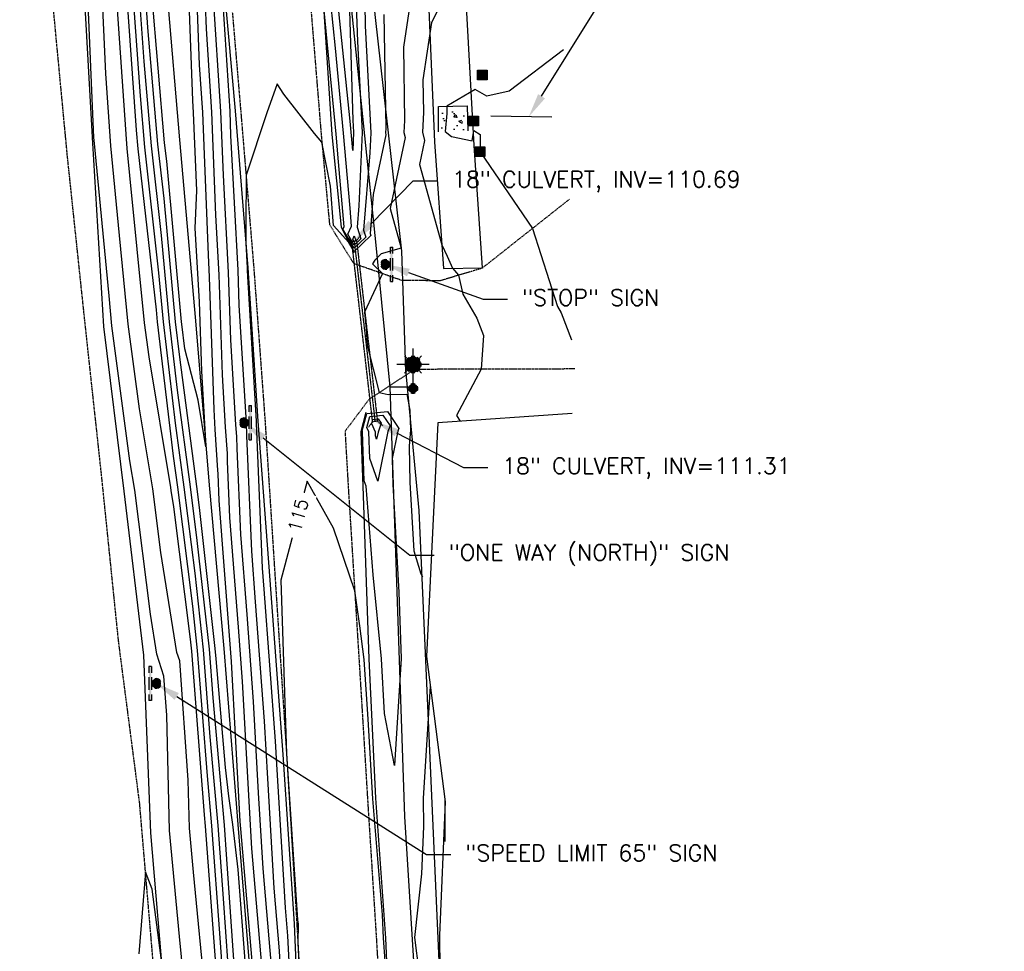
# Model space of a CAD drawing. Header units: feet. Extents: x 351431 to 355879, y 310968 to 329728.
# Tile 72 of 254: x 353628 to 353932, y 318023 to 318311. Entities that reach past the tile are written whole.
import ezdxf

# ---------------------------------------------------------------- set-up
doc = ezdxf.new("R2010")
doc.units = ezdxf.units.FT
doc.header["$MEASUREMENT"] = 0
doc.linetypes.add('D10', pattern=[0.15, 0.1, -0.05])
doc.linetypes.add('D25', pattern=[0.375, 0.25, -0.125])
for name, color, linetype in [('EHYSC', 161, 'Continuous'), ('ELFS', 2, 'Continuous'), ('ELIF', 153, 'LINKFENCE'), ('ELTCH-EG2', 253, 'Continuous'), ('ELTCN-EG2', 251, 'Continuous'), ('ELTT', 3, 'Continuous'), ('ELUDC', 153, 'D10'), ('ELUG', 153, 'EGASRT'), ('ELUTU', 153, 'UT'), ('ELYSC', 2, 'Continuous'), ('ELYSP', 1, 'D25'), ('ELYSS', 2, 'Continuous'), ('ESFLP', 4, 'Continuous'), ('ESFS', 153, 'Continuous'), ('ESIP', 41, 'Continuous'), ('ESMask', 155, 'Continuous'), ('ESUD-CMP', 13, 'D10'), ('ETFS', 6, 'Continuous'), ('ETTC', 252, 'Continuous'), ('ETUD', 4, 'Continuous')]:
    doc.layers.add(name, color=color, linetype=linetype)
doc.styles.add('ANNO-TOPO', font='simplex.shx')
doc.styles.add('L80', font='simplex', dxfattribs={"height": 4})
doc.styles.add('ROMANSM', font='romansm.shx')
doc.linetypes.add('EGASRT', pattern='A,0.15,-0.07,0.15,-0.04,["G",ROMANSM,S=0.08,R=0,X=-0.005,Y=-0.04],-0.12,0.15,-0.07,0.15,-0.04,[")",ROMANSM,S=0.08,R=0,X=-0.09,Y=-0.04],-0.075', length=1.015)
doc.linetypes.add('LINKFENCE', pattern='A,0.25,-0.08,0.25,-0.08,["X",ROMANSM,S=0.08,R=0,X=-0.004,Y=-0.04],-0.12', length=0.78)
doc.linetypes.add('UT', pattern='A,0.25,-0.07,0.07,-0.07,0.07,-0.07,0.25,-0.08,["UT",ROMANSM,S=0.08,R=0,X=-0.04,Y=-0.04],-0.15', length=1.08)

# ---------------------------------------------------------------- blocks, each defined once
blk = doc.blocks.new('ESUFMALUM')
for p, q in [((0, -0.0295), (0, -0.0976)), ((-0.053, -0.0946), (-0.0354, -0.1123)), ((0.053, -0.0946), (0.0354, -0.1123)), ((-0.1, -0.1476), (-0.05, -0.1476)), ((0.05, -0.1476), (0.1, -0.1476)), ((-0.0354, -0.183), (-0.053, -0.2007)), ((0, -0.1976), (0, -0.2476)), ((0.0354, -0.183), (0.053, -0.2007))]:
    blk.add_line(p, q)
for centre, radius, start, end in [((0, 0), 0.0295, 153.65027, 206.34973), ((0, 0), 0.0295, 63.65027, 116.34973), ((0, 0), 0.0295, 333.65027, 26.34973), ((0, 0), 0.0295, 243.65027, 296.34973), ((0, -0.1476), 0.05, 121.70415, 148.29585), ((0, -0.1476), 0.05, 76.70415, 103.29585), ((0, -0.1476), 0.05, 31.70415, 58.29585), ((0, -0.1476), 0.05, 166.70415, 193.29585), ((0, -0.1476), 0.05, 211.70415, 238.29585), ((0, -0.1476), 0.05, 301.70415, 328.29585), ((0, -0.1476), 0.05, 346.70415, 13.29585), ((0, -0.1476), 0.05, 256.70415, 283.29585)]:
    blk.add_arc(centre, radius, start, end)
at = {"layer": 'ESMask'}
for points, const_width in [([(-0.0148, 0, 1), (0.0148, 0, 1)], 0.0295), ([(-0.025, -0.1476, 1), (0.025, -0.1476, 1)], 0.05)]:
    blk.add_lwpolyline(points, format="xyb", close=True, dxfattribs=dict(at, const_width=const_width))
blk = doc.blocks.new('ESIPUBSIGN')
at = {"layer": 'ESMask'}
h = blk.add_hatch(color=256, dxfattribs=at)
edge = h.paths.add_edge_path()
edge.add_arc((0, 0), 0.03, 90, 450)
for p, q in [((-0.03, 0.1047), (-0.0447, 0.1047)), ((-0.0447, 0.1047), (-0.0447, 0.066)), ((-0.03, 0.1047), (-0.03, 0.066)), ((-0.0447, 0.0381), (-0.0447, -0.0393)), ((-0.03, 0.0381), (-0.03, -0.0393)), ((-0.0447, -0.0672), (-0.0447, -0.1059)), ((-0.03, -0.1059), (-0.0447, -0.1059)), ((-0.03, -0.0672), (-0.03, -0.1059))]:
    blk.add_line(p, q)
for start, end in [(144.23142, 216.35632), (17.97024, 107.04945), (253.53828, 340.78828)]:
    blk.add_arc((0, 0), 0.03, start, end)
blk.add_solid([(-0.0447, -0.1059), (-0.03, -0.1059), (-0.0447, 0.1047), (-0.03, 0.1047)], dxfattribs=at)
blk = doc.blocks.new('ESIPOST')
blk.add_lwpolyline([(0.03, 0.0299), (0.03, -0.03), (-0.03, -0.03), (-0.03, 0.0299), (0.03, 0.0299)])
at = {"layer": 'ESMask'}
blk.add_solid([(-0.03, -0.03), (-0.03, 0.0299), (0.03, -0.03), (0.03, 0.0299)], dxfattribs=at)

msp = doc.modelspace()

# ---------------------------------------------------------------- hatches: boundary and pattern name
at = {"layer": 'EHYSC'}
h = msp.add_hatch(dxfattribs=at)
h.set_pattern_fill('AR-CONC', color=256, scale=1.25, style=0)
h.set_pattern_definition([(50, (0, 0), (8.96575228, -0.78440169), [0.9375, -10.3125]), (355, (0, 0), (-1.73439167, 9.40240167), [0.75, -8.25]), (100.4514, (0.747, -0.065), (7.23136727, 8.61799428), [0.79675238, -8.7642764]), (46.1842, (0, 2.5), (13.3405131, -2.06898768), [1.40625, -15.46875]), (96.6356, (1.112, 2.328), (11.68328382, 12.1764734), [1.1951286, -13.1464125]), (351.1842, (0, 2.5), (11.6832743, 12.1764825), [1.125, -12.375]), (21, (1.25, 1.875), (7.46133815, -5.03273613), [0.9375, -10.3125]), (326, (1.25, 1.875), (3.04144165, 9.06437556), [0.75, -8.25]), (71.4514, (1.872, 1.456), (10.50278286, 4.03163121), [0.79675238, -8.7642764]), (37.5, (0, 0), (0.151998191, 4.161173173), [0, -8.15, 0, -8.375, 0, -8.28125]), (7.5, (0, 0), (3.28836922, 4.9301464), [0, -4.775, 0, -7.9625, 0, -3.15625]), (327.5, (-2.7875, 0), (6.672780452, -0.281935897), [0, -3.125, 0, -9.75, 0, -12.9375]), (317.5, (-4.0375, 0), (7.28982712, 1.25131228), [0, -4.0625, 0, -6.475, 0, -9.1875])])
h.paths.add_polyline_path([(353757.07, 318276.18), (353766.19, 318276.43), (353765.94, 318284.2), (353757.15, 318284.03)])

# ---------------------------------------------------------------- linework, layer by layer
at = {"layer": 'ELFS', "flags": 128}
msp.add_lwpolyline([(353792.17, 318280.72), (353773.32, 318281.06)], dxfattribs=at)
at = {"layer": 'ELIF', "flags": 128}
msp.add_lwpolyline([(353538.05, 320226.65), (353540.03, 320178.1), (353542.33, 320123.38), (353544.23, 320073.21), (353547.25, 320018.58), (353549.82, 319963.48), (353553.95, 319909.53), (353556.52, 319858.74), (353557.14, 319826.8), (353562.01, 319755.61), (353563.89, 319732.33), (353567.3, 319679.23), (353569.37, 319641.09), (353572.98, 319597.73), (353574.96, 319571.19), (353579.51, 319518.35), (353581.36, 319457.61), (353587.19, 319398.55), (353591.23, 319343.76), (353595.36, 319291.08), (353601.26, 319233.72), (353604.86, 319181.17), (353610.03, 319123.11), (353613.7, 319085.28), (353618.13, 319031.33), (353621.62, 318974.29), (353626.91, 318925.05), (353631.84, 318873.25), (353637.31, 318815.92), (353641.51, 318761.29), (353646.36, 318709.18), (353649.21, 318669.51), (353652.67, 318622.97), (353658.52, 318559.13), (353662.4, 318509.42), (353663.6, 318472.77), (353667.14, 318417.2), (353673.22, 318318.51), (353677, 318273.67), (353682.02, 318217.76), (353686.18, 318166.98), (353690.76, 318116.54), (353695.12, 318062.12), (353699.55, 318007.62), (353703.66, 317954.97), (353706.67, 317900.72), (353707.23, 317847.4), (353709.21, 317801.58), (353710.66, 317747.1), (353712.1, 317689.53), (353712.26, 317633.66), (353711.35, 317584.97), (353707.64, 317536.34)], dxfattribs=at)
at = {"layer": 'ELTCH-EG2', "flags": 128}
for points, elevation in [([(353676.63, 318467.14), (353679.66, 318426.87), (353680.09, 318415.07), (353681.91, 318382.41), (353683.25, 318352.13), (353684.41, 318330.94), (353685.28, 318307.97), (353686.93, 318282.29), (353688.22, 318250.44), (353689.18, 318231.95), (353690.2, 318201.1), (353691.2, 318184.93), (353691.73, 318176.81), (353691.82, 318174.41), (353692.55, 318157.02), (353695.18, 318123.07), (353696.44, 318106.3), (353698.56, 318067.5), (353699.33, 318054.67), (353702.84, 318013.69)], 111), ([(353797.72, 318348.54), (353794.02, 318350.62), (353797.15, 318347.22), (353761.28, 318322.55), (353754.95, 318309.93), (353752.27, 318292.21), (353752.43, 318282.1), (353752.15, 318276.1), (353752.81, 318273.52), (353751.23, 318266.09), (353758.11, 318241.3), (353759.82, 318237.78), (353761.38, 318234.02), (353763.24, 318231.91), (353764.61, 318225.99), (353768.95, 318218.54), (353770.97, 318213.26), (353770.26, 318202.81), (353762.71, 318188.53), (353763.83, 318186.74)], 116), ([(353679.39, 318330.08), (353681.05, 318285.86), (353681.29, 318282.03), (353682.26, 318258.09), (353681.77, 318246.38), (353683.14, 318223.64), (353683.86, 318202.17), (353685.21, 318178.79), (353682.82, 318193.28), (353678.73, 318209.13), (353677.73, 318216.69), (353677.64, 318217.41), (353673.09, 318267.07), (353672.44, 318272.8), (353668.48, 318319.01)], 109), ([(353689.51, 318330.09), (353692.56, 318282.55), (353692.86, 318275.01), (353695.03, 318233.4), (353695.38, 318222.65), (353697.22, 318192.84), (353697.6, 318186.34), (353697.76, 318182.23), (353699.26, 318146.54), (353700.47, 318130.9), (353703.24, 318094.04), (353704.21, 318076.33), (353706.23, 318042.44), (353707.89, 318023.03), (353709.7, 317987.77)], 113), ([(353690.93, 318008.29), (353689.62, 318027.05), (353687.02, 318061.71), (353685.65, 318077.12), (353682.65, 318115.91), (353681.13, 318129.57), (353676.5, 318166.35), (353675.22, 318175.96), (353670.24, 318217.5), (353669.9, 318221.18), (353664.25, 318270.96), (353663.75, 318276.73), (353660.58, 318321.98)], 113), ([(353692.82, 318008.38), (353690.66, 318039.25), (353688.97, 318061.83), (353686.54, 318089.18), (353684.46, 318116.11), (353681.84, 318139.74), (353678.48, 318166.41), (353675.84, 318186.15), (353672.09, 318217.48), (353670.7, 318232.65), (353666.3, 318271.42), (353664.94, 318287.3), (353662.53, 318321.54)], 112), ([(353734.2, 318322.49), (353734.41, 318308.98), (353736.15, 318275.87), (353735.86, 318269.69), (353733.95, 318245.76), (353734.62, 318243.63), (353731.01, 318240.21), (353727.56, 318246.08), (353727.9, 318246.8), (353726.17, 318266.93), (353725.43, 318275.46), (353721.33, 318317.97)], 113), ([(353731.39, 318324.06), (353732.02, 318304.1), (353733.49, 318275.96), (353732.43, 318253.33), (353731.91, 318246.75), (353733.07, 318243.12), (353731.02, 318241.18), (353729.07, 318244.51), (353730.24, 318247.04), (353729.77, 318252.57), (353727.76, 318275.74), (353725.23, 318301.98), (353723.06, 318323.18)], 112), ([(353729.24, 318323.86), (353730.65, 318279.76), (353730.84, 318276.05), (353730.57, 318270.37), (353730.08, 318276.02), (353729.75, 318279.48), (353725.26, 318323.43)], 111), ([(353678.98, 318007.62), (353677.07, 318027.54), (353673.91, 318060.24), (353673.12, 318095.87), (353672.24, 318108), (353670.08, 318114.8), (353668.1, 318127.08), (353663.21, 318165.42), (353661.7, 318174.49), (353656.18, 318216.24), (353655.26, 318225.49), (353650.74, 318272.57), (353650.61, 318274.42), (353648.57, 318320.58)], 116), ([(353694.71, 318008.47), (353691.7, 318051.44), (353690.92, 318061.95), (353687.44, 318101.24), (353686.27, 318116.3), (353682.54, 318149.9), (353680.46, 318166.47), (353676.47, 318196.33), (353673.94, 318217.46), (353671.5, 318244.13), (353668.35, 318271.88), (353666.12, 318297.87), (353664.49, 318321.1)], 111), ([(353687.39, 318319.03), (353689.74, 318282.42), (353690.54, 318262.73), (353692.1, 318232.67), (353692.79, 318211.87), (353694.4, 318185.66), (353694.64, 318181.98), (353694.79, 318178.32), (353695.91, 318151.78), (353697.82, 318126.98), (353699.84, 318100.17), (353701.39, 318071.92), (353702.78, 318048.55), (353705.36, 318018.36)], 112), ([(353688.57, 318014.86), (353685.07, 318061.6), (353684.76, 318065.06), (353680.84, 318115.72), (353680.43, 318119.4), (353675.28, 318160.26), (353674.46, 318165.33), (353674.34, 318166.27), (353667.63, 318206.59), (353666.23, 318217.19), (353661.69, 318262.7), (353660.9, 318271.03), (353657.91, 318313.94)], 114), ([(353740.22, 318312.4), (353740.78, 318277.33), (353740.71, 318275.9), (353740.87, 318275.29), (353736.94, 318256.77), (353735.99, 318244.76), (353736.18, 318244.15), (353731.01, 318239.24), (353729.42, 318241.93), (353724.62, 318247.24), (353723.7, 318259.34), (353721.05, 318272.93), (353718.76, 318275.64), (353709.33, 318287.84), (353707.22, 318291.04), (353703.99, 318282.07), (353697.61, 318262.83), (353697.54, 318247.75), (353697.56, 318241.72), (353697.95, 318234.13), (353697.97, 318233.43), (353698.09, 318231.48), (353700.71, 318186.71), (353700.73, 318186.14), (353702.61, 318141.3), (353703.12, 318134.81), (353706.65, 318087.91), (353707.04, 318080.74), (353709.68, 318036.33), (353710.42, 318027.71), (353712.77, 317981.76)], 114), ([(353795.72, 318301.47), (353778.95, 318288.7), (353772.02, 318287.21), (353768.46, 318289.29), (353759.7, 318284.08), (353759.71, 318281.88), (353759.14, 318276.24), (353761.08, 318274.77), (353767.51, 318273.37), (353768.05, 318276.58), (353770.03, 318275.3), (353769.94, 318270.08), (353769.9, 318270.08), (353769.93, 318270), (353769.96, 318269.95), (353786.14, 318246.32), (353793.89, 318222.18), (353795, 318220.27), (353798.21, 318211.9)], 117), ([(353731.51, 318242.6), (353731.03, 318242.15), (353730.57, 318242.93), (353731.06, 318244), (353731.51, 318242.6)], 111), ([(353734.7, 318166.65), (353734.12, 318168.31), (353733.65, 318183.46), (353733.51, 318183.77), (353734.98, 318189.11), (353741.29, 318189.73), (353744.85, 318184.49), (353744.56, 318183.68), (353742.8, 318175.18), (353742.97, 318167.14), (353744.83, 318133.96), (353745.58, 318113.43), (353743.55, 318080.34), (353740.37, 318096.42), (353739.46, 318113.36), (353736.9, 318139.27), (353734.7, 318166.65)], 114), ([(353735.87, 318175.27), (353735.61, 318183.43), (353734.99, 318184.84), (353735.91, 318188.2), (353739.88, 318188.59), (353742.11, 318185.3), (353741.49, 318183.55), (353738.31, 318168.25), (353735.87, 318175.27)], 113), ([(353737.62, 318182.23), (353737.58, 318183.4), (353736.46, 318185.91), (353736.84, 318187.28), (353738.46, 318187.44), (353739.37, 318186.1), (353738.42, 318183.41), (353737.97, 318181.22), (353737.62, 318182.23)], 112), ([(353759.05, 318069.83), (353759.01, 318069.19), (353759.04, 318066.74), (353759.02, 318056.82)], 116), ([(353671.75, 318017.71), (353668.56, 318042.11), (353666.54, 318047.46), (353664.47, 318022.2)], 117)]:
    msp.add_lwpolyline(points, dxfattribs=dict(at, elevation=elevation))
at = {"layer": 'ELTCN-EG2', "flags": 128}
for points, elevation in [([(353675.06, 318455.69), (353677.25, 318426.6), (353678.06, 318404.09), (353679.29, 318381.99), (353680.2, 318361.52), (353681.9, 318330.51), (353683.16, 318296.92), (353684.11, 318282.16), (353685.89, 318238.15), (353686.25, 318231.22), (353687.61, 318190.32), (353687.99, 318184.2), (353688.81, 318171.64), (353688.85, 318170.5), (353689.2, 318162.27), (353692.53, 318119.16), (353693.04, 318112.44), (353695.74, 318063.09), (353695.88, 318060.78), (353700.31, 318009.02)], 110), ([(353749.8, 318325.79), (353746.25, 318302.3), (353746.6, 318279.72), (353746.43, 318276), (353746.84, 318274.41), (353742.19, 318252.46), (353745.59, 318240.18), (353739.36, 318238.42), (353737.38, 318236.47), (353736.71, 318235.35), (353739.78, 318232.42), (353734.24, 318220.44), (353734.74, 318215.15), (353735.04, 318210.28), (353738.76, 318195.57), (353741.51, 318194.96), (353747.32, 318195.12), (353748.21, 318190.13), (353748.48, 318184.11), (353748.02, 318179), (353748.27, 318167.76), (353749.45, 318146.65), (353751.68, 318139.6), (353752.14, 318138.66)], 115), ([(353685.2, 318007.99), (353681.41, 318047.44), (353680.1, 318061.01), (353679.77, 318075.81), (353677.1, 318112.69), (353676.27, 318115.32), (353671.28, 318146.21), (353668.78, 318165.85), (353664.66, 318190.54), (353661.2, 318216.71), (353658.47, 318244.1), (353655.82, 318271.8), (353654.26, 318294.18), (353653.06, 318321.26)], 115), ([(353698.22, 318007.91), (353695.19, 318048.24), (353693.54, 318062.08), (353692.31, 318070.91), (353691.3, 318079.76), (353688.33, 318113.3), (353688.08, 318116.5), (353683.25, 318160.07), (353682.43, 318166.54), (353677.1, 318206.51), (353675.79, 318217.43), (353672.3, 318255.6), (353670.39, 318272.34), (353667.3, 318308.44), (353666.44, 318320.66)], 110), ([(353741.6, 318006.01), (353740.13, 318026.97), (353739.76, 318034.25), (353736.76, 318070.08), (353735.37, 318094.71), (353734.1, 318113.12), (353732.78, 318123.54), (353731.2, 318134.34), (353724.61, 318153.72), (353716.54, 318168.23), (353708.32, 318137.59), (353710.13, 318083.91), (353713.52, 318032.69), (353713.69, 318031.4), (353713.65, 318025.47), (353716.01, 317978.05)], 115), ([(353754.54, 318104.89), (353752.38, 318070.18), (353752.47, 318061.5), (353751.8, 318046.9), (353749.66, 318027.17), (353751, 318016.69)], 115)]:
    msp.add_lwpolyline(points, dxfattribs=dict(at, elevation=elevation))
at = {"layer": 'ELTT', "flags": 128}
for points in [[(353774.03, 318391.92), (353749.36, 318394.38), (353734.25, 318403.07), (353731.28, 318425.73), (353721.87, 318425.69), (353717.51, 318418.2), (353727.78, 318392.08), (353738.16, 318380.9), (353748.79, 318382.97), (353749.67, 318378.52), (353753.57, 318326.15), (353755.87, 318273.07), (353758.63, 318233.98), (353770.74, 318234.16), (353768.12, 318271.96), (353765.47, 318320.6), (353764.11, 318377.52), (353801.68, 318379.47)], [(353798.44, 318189.15), (353756.91, 318186.26), (353753.36, 318114.08), (353759.14, 318069.17), (353757.45, 318027.97), (353758.05, 317962.62), (353781.41, 317954.94)]]:
    msp.add_lwpolyline(points, dxfattribs=at)
at = {"layer": 'ELUDC', "flags": 128}
msp.add_lwpolyline([(353731.03, 318242.44), (353737.48, 318186.65)], dxfattribs=at)
at = {"layer": 'ELUG', "flags": 128}
for points in [[(353733.29, 316958.43), (353735.25, 316973.07), (353743.02, 317007.59), (353747.46, 317085.67), (353751.75, 317192.88), (353754.42, 317242.82), (353758.13, 317349.46), (353759.73, 317456.21), (353760.76, 317565), (353754.73, 317608.02), (353758.45, 317705.11), (353759.26, 317740.74), (353757.33, 317769.49), (353757.79, 317858.27), (353752.58, 317970.39), (353746.7, 318064.55), (353742.2, 318197.42), (353737.84, 318241.11), (353728.45, 318331.65), (353717.33, 318438.22), (353714.02, 318472.68), (353715.44, 318494.56)], [(353742.2, 318197.42), (353747.16, 318197.37)]]:
    msp.add_lwpolyline(points, dxfattribs=at)
at = {"layer": 'ELUTU', "flags": 128}
msp.add_lwpolyline([(353741.14, 317031.04), (353744.08, 317071.34), (353757.58, 317226.56), (353757.37, 317252.72), (353758.82, 317340.39), (353757.3, 317428.22), (353761.1, 317605.84), (353763.86, 317700.86), (353767.73, 317733.48), (353764.01, 317772.98), (353761.59, 317847.27), (353762.11, 317894), (353758.43, 317994.43), (353751.12, 318159.17), (353746.98, 318202.67), (353745.72, 318239.26), (353737.63, 318311.55), (353734.24, 318345.49), (353727.45, 318437.7), (353725.72, 318461.5), (353704.3, 318758.54), (353701.17, 318771.38), (353699.37, 318792.52), (353697.55, 318820.41), (353677.5, 318988.01), (353673.47, 319014.65), (353669.54, 319037.98), (353678.69, 319070.55)], dxfattribs=at)
at = {"layer": 'ELYSC', "flags": 128}
msp.add_lwpolyline([(353757.07, 318276.18), (353757.15, 318284.03), (353765.94, 318284.2), (353766.19, 318276.43)], dxfattribs=at)
at = {"layer": 'ELYSP', "flags": 128}
for points in [[(353550.59, 320228.69), (353552.73, 320181.56), (353555.1, 320128.42), (353557.57, 320080.42), (353560.13, 320029.3), (353562.63, 319976.66), (353565.17, 319924.78), (353567.54, 319875.46), (353570.53, 319818.84), (353573.75, 319767.97), (353576.41, 319723.22), (353579.78, 319674.29), (353582.99, 319626.37), (353586.63, 319574.23), (353590.54, 319524.09), (353594.6, 319470.85), (353598.84, 319418.8), (353603.08, 319369.56), (353607.17, 319319.18), (353611.54, 319268.93), (353615.8, 319219.32), (353619.46, 319174.59), (353624.13, 319119.39), (353630.59, 319045.79), (353634.54, 318999.23), (353638.74, 318950.66), (353643.08, 318900.57), (353647.53, 318851.06), (353651.4, 318803.54), (353655.39, 318754.69), (353659.82, 318705.06), (353664.24, 318654.24), (353668.84, 318599.52), (353673.22, 318549.47), (353677.25, 318502.82), (353679.32, 318477.55), (353683.63, 318427.3), (353687.46, 318383.12), (353691.77, 318331.95), (353695.96, 318282.64), (353699.99, 318234.21), (353703.48, 318186.8), (353706.63, 318137.72), (353710.13, 318083.91), (353713.31, 318031.4), (353716.29, 317978.08), (353718.95, 317928.53), (353720.86, 317876.08), (353722.72, 317827.15), (353724.18, 317775.54), (353725.03, 317730.55), (353725.4, 317677.15), (353725.83, 317624.49), (353725.64, 317570.85), (353725.14, 317520.11), (353724.3, 317471.03), (353723.1, 317421.11), (353721.69, 317368.11), (353720.23, 317316.97), (353719.08, 317266.15), (353718.29, 317239.83), (353717.74, 317223.45), (353715.58, 317178.68), (353713.21, 317133.13), (353710.14, 317088.18), (353706.61, 317040.65), (353702.66, 316995.47), (353700.11, 316972.43), (353697.63, 316969.83), (353692.84, 316972.56), (353691.89, 316981.43), (353690.3, 317008.03), (353688.41, 317059.29), (353687.08, 317109.92), (353686.1, 317160.49), (353686.08, 317210.45), (353686.25, 317261.96), (353686.2, 317311.87), (353685.87, 317362.48), (353685.59, 317413.02), (353685.55, 317463.52), (353685.53, 317513.75), (353685.52, 317564.84), (353685.08, 317615.26), (353684.49, 317665.67), (353683.35, 317716.09), (353681.92, 317766.41), (353680.44, 317816.78), (353678.41, 317867.23), (353675.52, 317917.56), (353671.9, 317967.31), (353669.03, 318018.16), (353664.73, 318068.77), (353658.21, 318118.82), (353653.04, 318169.31), (353647.64, 318219.12), (353642.36, 318269.12), (353637.06, 318325.02), (353632.11, 318374.34), (353627.14, 318424.33), (353623.15, 318474.22), (353617.92, 318523.91), (353613.47, 318573.63), (353608.95, 318623.5), (353606.74, 318673.52), (353601.26, 318722.93), (353596.71, 318772.94), (353592.45, 318822.53), (353588.09, 318872.34), (353583.94, 318922.49), (353579.91, 318972.04), (353575.51, 319021.96), (353571.31, 319071.79), (353567.11, 319121.61), (353562.91, 319171.59), (353561.53, 319187.86), (353556.85, 319237.19), (353552.72, 319287.01), (353548.45, 319336.8), (353544.17, 319386.54), (353540.25, 319436.34), (353536.48, 319485.97), (353532.43, 319535.5), (353528.82, 319585.26), (353524.93, 319635.14), (353521.47, 319684.88), (353518.46, 319734.54), (353515.72, 319784.76), (353512.88, 319834.48), (353510.17, 319883.98), (353507.49, 319933.9), (353504.78, 319984.16), (353502.17, 320033.47), (353499.6, 320083.23), (353498.06, 320115.16), (353499.04, 320120.06), (353498.73, 320133.37), (353498.21, 320182.61), (353499.05, 320232.73)], [(353799.19, 318202.89), (353749.72, 318202.76), (353735.62, 318193.51), (353728.2, 318183.61), (353729.17, 318166.82), (353732.54, 318112.87), (353735.17, 318069.82), (353737.89, 318026.81), (353740.69, 317978.87), (353742.09, 317951.04), (353744.24, 317902.41), (353746.04, 317855.03), (353747.78, 317805.5), (353748.74, 317759.36), (353751.52, 317745.4), (353762.8, 317734.5), (353776.45, 317730.99), (353818.5, 317730.64), (353871.19, 317731.72), (353931.99, 317732.17)]]:
    msp.add_lwpolyline(points, dxfattribs=at)
msp.add_lwpolyline([(353783.74, 318465.42), (353760.96, 318446.83), (353743.4, 318450.06, 0.320633), (353707.58, 318431.6), (353712.24, 318379.32), (353716.96, 318322.65), (353720.91, 318274.41), (353723.41, 318247.51), (353730.83, 318235.56), (353745.62, 318230.37), (353757.62, 318230.23), (353770.74, 318234.16), (353797.57, 318255.34)], format="xyb", dxfattribs=at)
at = {"layer": 'ELYSS', "flags": 128}
for points in [[(353672.63, 318007.25), (353668.22, 318059.53), (353666, 318114.46), (353659.98, 318165.18), (353653.61, 318216), (353650.28, 318272.64), (353647.63, 318320.43), (353640.03, 318356.99), (353634.31, 318407.79), (353627.62, 318448.72), (353622.04, 318498.16), (353619.41, 318528.75), (353615.08, 318577.47), (353611.31, 318621.13), (353609.4, 318662.83), (353605, 318708.77), (353600.71, 318763.92), (353596.64, 318815.19)], [(353649.71, 318803.63), (353653.83, 318754.58), (353657.97, 318705.14), (353662.41, 318654.07), (353667.43, 318599.62), (353671.57, 318549.3), (353675.73, 318502.82), (353678.02, 318477.22), (353682.32, 318427.15), (353685.81, 318383.02), (353689.85, 318331.86), (353694.3, 318282.63), (353698.16, 318234.18), (353701.21, 318186.77), (353704.99, 318137.58), (353708.96, 318083.74), (353712.44, 318031.44), (353714.74, 317977.91)], [(353741.36, 318432.18), (353729.25, 318436.7), (353713.75, 318425.29), (353711.36, 318415.9), (353714.16, 318377.58), (353721.01, 318322.95), (353724.08, 318275.3), (353726.97, 318246.71), (353731.01, 318238.86)], [(353734.65, 318189.44), (353733.1, 318183.47), (353733.71, 318166.67), (353735.52, 318113.35), (353737.59, 318070.21), (353740.7, 318027.01), (353742.76, 317979.19), (353745.06, 317951.37), (353746.98, 317902.96), (353749.24, 317855.2), (353750.59, 317806.04), (353753.53, 317759.71), (353756.15, 317747.42), (353764.85, 317735.46), (353782.94, 317732.84), (353795.28, 317735.13)]]:
    msp.add_lwpolyline(points, dxfattribs=at)
at = {"layer": 'ESUD-CMP'}
for p, q in [((353730.28, 318242.36), (353728.62, 318243.68)), ((353731.78, 318242.53), (353733.09, 318244.19)), ((353736.74, 318186.57), (353735.42, 318184.9)), ((353738.23, 318186.74), (353739.89, 318185.42))]:
    msp.add_line(p, q, dxfattribs=at)
at = {"layer": 'ESUD-CMP', "flags": 128}
msp.add_lwpolyline([(353736.74, 318186.57), (353730.28, 318242.36), (353731.78, 318242.53), (353738.23, 318186.74)], close=True, dxfattribs=at)
at = {"layer": 'ETFS', "linetype": 'ByBlock', "lineweight": -2}
for p, q in [((353770.94, 318224.43), (353778.44, 318224.43)), ((353748.28, 318145.35), (353755.78, 318145.35)), ((353753.38, 318052.82), (353760.88, 318052.82))]:
    msp.add_line(p, q, dxfattribs=at)
for points in [[(353788.95, 318287.16), (353813.09, 318325.91)], [(353747.8, 318232.68), (353770.94, 318224.43)], [(353702.93, 318181.59), (353748.28, 318145.35)], [(353676.19, 318101.68), (353753.38, 318052.82)]]:
    msp.add_lwpolyline(points, dxfattribs=at)
at = {"layer": 'ETFS'}
for points in [[(353790.01, 318286.5), (353784.98, 318280.8), (353787.89, 318287.82)], [(353747.38, 318231.51), (353740.73, 318235.2), (353748.22, 318233.86)], [(353702.15, 318180.61), (353697.07, 318186.27), (353703.71, 318182.57)], [(353675.52, 318100.63), (353669.85, 318105.7), (353676.86, 318102.74)]]:
    msp.add_solid(points, dxfattribs=at)
at = {"layer": 'ETUD', "linetype": 'ByBlock', "lineweight": -2}
for p, q in [((353749.31, 318261.04), (353756.81, 318261.04)), ((353764.8, 318172.48), (353772.3, 318172.48))]:
    msp.add_line(p, q, dxfattribs=at)
for points in [[(353736.29, 318247.79), (353749.31, 318261.04)], [(353744.14, 318183.2), (353764.8, 318172.48)]]:
    msp.add_lwpolyline(points, dxfattribs=at)
at = {"layer": 'ETUD'}
for points in [[(353737.18, 318246.92), (353731.03, 318242.44), (353735.4, 318248.67)], [(353743.56, 318182.09), (353737.48, 318186.65), (353744.71, 318184.31)]]:
    msp.add_solid(points, dxfattribs=at)

# ---------------------------------------------------------------- block references
at = {"layer": 'ESFLP', "xscale": 50, "yscale": 50, "zscale": 50, "rotation": 180}
msp.add_blockref('ESUFMALUM', (353749.24, 318196.88), dxfattribs=at)
at = {"layer": 'ESFS', "xscale": 50, "yscale": 50, "zscale": 50, "rotation": 180}
for p in [(353740.73, 318235.2), (353697.07, 318186.27)]:
    msp.add_blockref('ESIPUBSIGN', p, dxfattribs=at)
at = {"layer": 'ESFS', "xscale": 50, "yscale": 50, "zscale": 50}
msp.add_blockref('ESIPUBSIGN', (353669.85, 318105.7), dxfattribs=at)
at = {"layer": 'ESIP', "xscale": 50, "yscale": 50, "zscale": 50}
for p in [(353770.65, 318293.72), (353768.01, 318279.49), (353769.95, 318270.07)]:
    msp.add_blockref('ESIPOST', p, dxfattribs=at)

# ---------------------------------------------------------------- texts
at = {"layer": 'ETFS', "insert": (353782.94, 318227.43), "char_height": 5, "width": 77.2978, "attachment_point": 1, "style": 'ANNO-TOPO'}
msp.add_mtext('"STOP" SIGN', dxfattribs=at)
at = {"layer": 'ETFS', "char_height": 5, "attachment_point": 1, "style": 'ANNO-TOPO'}
for s, insert in [('"ONE WAY (NORTH)" SIGN', (353760.28, 318148.69)), ('"SPEED LIMIT 65" SIGN', (353765.38, 318055.82))]:
    msp.add_mtext(s, dxfattribs=dict(at, insert=insert))
at = {"layer": 'ETUD', "char_height": 5, "attachment_point": 1, "style": 'ANNO-TOPO'}
for s, insert in [('18" CULVERT, INV=110.69', (353761.31, 318264.02)), ('18" CULVERT, INV=111.31', (353776.8, 318175.46))]:
    msp.add_mtext(s, dxfattribs=dict(at, insert=insert))

# ---------------------------------------------------------------- next in the draw order: texts
at = {"layer": 'ETTC', "insert": (353713.72, 318157.7, 115), "char_height": 4, "attachment_point": 5, "rotation": 74.9701, "style": 'L80', "bg_fill": 3, "box_fill_scale": 1.5, "bg_fill_color": 256, "bg_fill_true_color": 13158600, "bg_fill_transparency": 0}
msp.add_mtext('{115}', dxfattribs=at)

doc.saveas('drawing.dxf')
